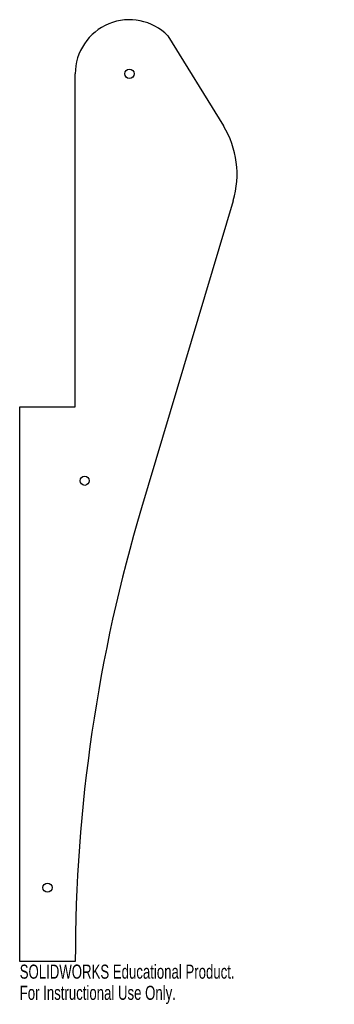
# Model space of a CAD drawing. Header units: inches. Extents: x -0.8 to 3.5, y -12.6 to 0.7.
import ezdxf

# ---------------------------------------------------------------- set-up
doc = ezdxf.new("R2010")
doc.units = ezdxf.units.IN
doc.header["$MEASUREMENT"] = 0
doc.styles.add('SLDTEXTSTYLE0', font='TXT', dxfattribs={"width": 0.7})

msp = doc.modelspace()

# ---------------------------------------------------------------- linework, layer by layer
at = {"color": 7, "linetype": 'Continuous', "lineweight": 25}
for p, q in [((1.25, 0.515), (1.999, -0.704)), ((0, -4.5), (0, 0)), ((2.131, -1.715), (0.895, -5.866)), ((-0.75, -4.5), (0, -4.5)), ((-0.75, -12), (-0.75, -4.5)), ((0, -12), (-0.75, -12))]:
    msp.add_line(p, q, dxfattribs=at)
for centre in [(0.731, 0), (0.127, -5.5), (-0.375, -11)]:
    msp.add_circle(centre, 0.0625, dxfattribs=at)
for centre, radius, start, end in [((0.731, 0), 0.731, 44.7603, 180), ((0.934, -1.358), 1.25, 343.4055, 31.5614), ((21.479, -12), 21.479, 163.4055, 180)]:
    msp.add_arc(centre, radius, start, end, dxfattribs=at)

# ---------------------------------------------------------------- texts
at = {"color": 7, "linetype": 'Continuous', "char_height": 0.1903, "attachment_point": 1, "style": 'SLDTEXTSTYLE0'}
for s, insert in [('SOLIDWORKS Educational Product.', (-0.75, -12.04)), ('For Instructional Use Only.', (-0.75, -12.326))]:
    msp.add_mtext(s, dxfattribs=dict(at, insert=insert))

doc.saveas('drawing.dxf')
